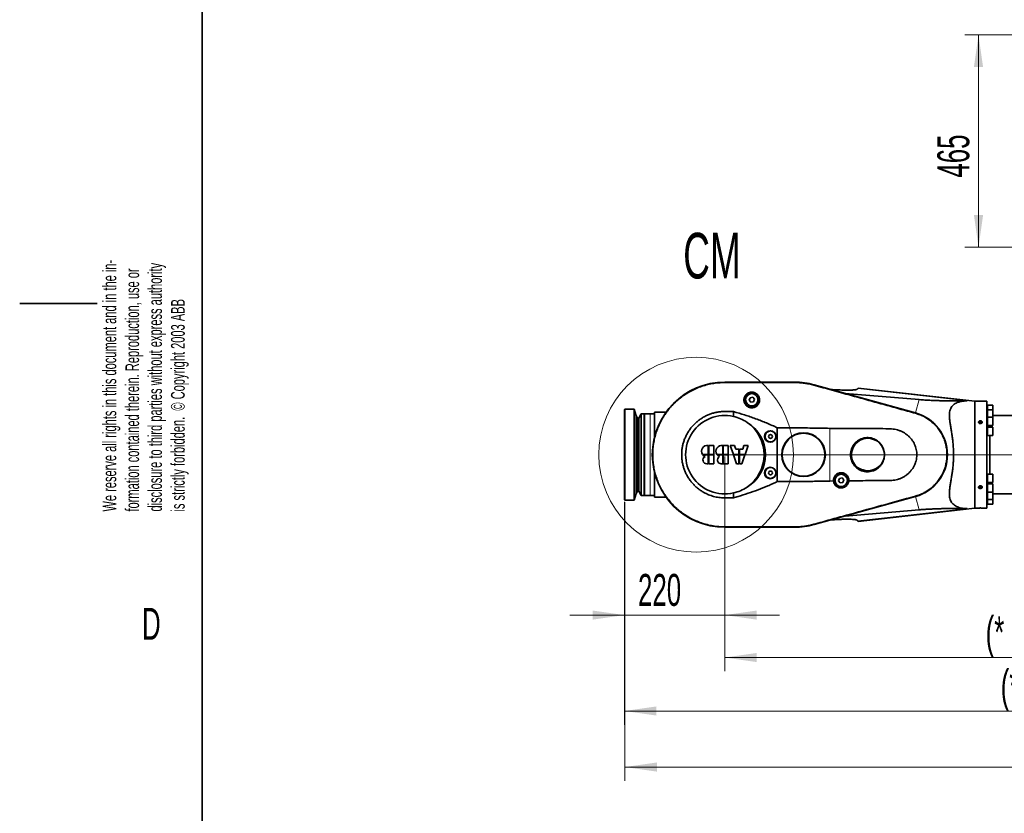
# Model space of a CAD drawing. Header units: millimetres. Extents: x 0 to 11920, y 0 to 8400.
# Tile 15 of 121: x 0 to 2158, y 3083 to 4822. Entities that reach past the tile are written whole.
import ezdxf

# ---------------------------------------------------------------- set-up
doc = ezdxf.new("R2010")
doc.units = ezdxf.units.MM
doc.header["$LTSCALE"] = 20
doc.header["$PDSIZE"] = -1
doc.styles.add('SLDTEXTSTYLE0', font='TXT', dxfattribs={"width": 0.605})
doc.dimstyles.new('SLDDIMSTYLE2', dxfattribs={"dimtxt": 70, "dimasz": 70, "dimexe": 0, "dimexo": 0.0625, "dimgap": 17.5, "dimtad": 1, "dimdec": 1, "dimrnd": 1e-09, "dimzin": 12, "dimdsep": 46, "dimtxsty": 'SLDTEXTSTYLE0', "dimsah": 1, "dimcen": 0.09, "dimadec": 0, "dimazin": 3, "dimtfac": 1, "dimtmove": 0, "dimatfit": 0, "dimfxl": 1, "dimfrac": 2, "dimtolj": 1, "dimtzin": 12, "dimarcsym": 0})
doc.dimstyles.new('SLDDIMSTYLE7', dxfattribs={"dimtxt": 70, "dimasz": 70, "dimexe": 0, "dimexo": 0.0625, "dimgap": 17.5, "dimtad": 1, "dimdec": 1, "dimrnd": 1e-09, "dimzin": 12, "dimdsep": 46, "dimtxsty": 'SLDTEXTSTYLE0', "dimsah": 1, "dimcen": 0.09, "dimadec": 0, "dimazin": 3, "dimtfac": 1, "dimtofl": 0, "dimtmove": 0, "dimatfit": 3, "dimfxl": 1, "dimfrac": 2, "dimtolj": 1, "dimtzin": 12, "dimarcsym": 0})

# ---------------------------------------------------------------- blocks, each defined once
blk = doc.blocks.new('SW_NOTE_0')
at = {"color": 0, "linetype": 'Continuous', "lineweight": 0, "char_height": 30, "attachment_point": 1, "rotation": 90, "style": 'SLDTEXTSTYLE0'}
for s, insert in [('We reserve all rights in this document and in the in-', (-38.7, 0)), ('disclosure to third parties without express authority', (61.3, 0)), ('formation contained therein. Reproduction, use or', (11.3, 0)), ('is strictly forbidden.  © Copyright 2003 ABB', (111.3, 0))]:
    blk.add_mtext(s, dxfattribs=dict(at, insert=insert))
blk = doc.blocks.new('_D_25')
at = {"color": 7, "linetype": 'Continuous', "lineweight": 0}
for p, q in [((1545.5, 3864.6), (1545.5, 3487.1)), ((1325.5, 3765.6), (1325.5, 3487.1)), ((1325.5, 3517.1), (1205.5, 3517.1)), ((1545.5, 3517.1), (1325.5, 3517.1)), ((1545.5, 3517.1), (1665.5, 3517.1))]:
    blk.add_line(p, q, dxfattribs=at)
at = {"color": 7, "linetype": 'Continuous', "lineweight": 18}
for points in [[(1325.5, 3517.1), (1255.5, 3527.1), (1255.5, 3507.1)], [(1545.5, 3517.1), (1615.5, 3507.1), (1615.5, 3527.1)]]:
    blk.add_solid(points, dxfattribs=at)
at = {"color": 7, "linetype": 'Continuous', "lineweight": 18, "insert": (1355.3, 3607.3), "char_height": 70, "attachment_point": 1, "style": 'SLDTEXTSTYLE0'}
blk.add_mtext('220', dxfattribs=at)
blk = doc.blocks.new('_D_26')
at = {"color": 7, "linetype": 'Continuous', "lineweight": 0}
for p, q in [((1325.5, 3765.6), (1325.5, 3276.9)), ((3044, 3721), (3044, 3276.9)), ((3044, 3306.9), (1325.5, 3306.9))]:
    blk.add_line(p, q, dxfattribs=at)
at = {"color": 7, "linetype": 'Continuous', "lineweight": 18}
for points in [[(1325.5, 3306.9), (1395.5, 3296.9), (1395.5, 3316.9)], [(3044, 3306.9), (2974, 3316.9), (2974, 3296.9)]]:
    blk.add_solid(points, dxfattribs=at)
at = {"color": 7, "linetype": 'Continuous', "lineweight": 18, "insert": (2150.1, 3397.1), "char_height": 70, "attachment_point": 1, "style": 'SLDTEXTSTYLE0'}
blk.add_mtext('(*', dxfattribs=at)
blk = doc.blocks.new('_D_27')
at = {"color": 7, "linetype": 'Continuous', "lineweight": 0}
for p, q in [((3114, 3983.2), (3114, 3154.1)), ((1326.5, 3764.6), (1326.5, 3154.1)), ((3114, 3184.1), (1326.5, 3184.1))]:
    blk.add_line(p, q, dxfattribs=at)
at = {"color": 7, "linetype": 'Continuous', "lineweight": 18}
for points in [[(1326.5, 3184.1), (1396.5, 3174.1), (1396.5, 3194.1)], [(3114, 3184.1), (3044, 3194.1), (3044, 3174.1)]]:
    blk.add_solid(points, dxfattribs=at)
at = {"color": 7, "linetype": 'Continuous', "lineweight": 18, "insert": (2185.6, 3274.3), "char_height": 70, "attachment_point": 1, "style": 'SLDTEXTSTYLE0'}
blk.add_mtext('(*', dxfattribs=at)
blk = doc.blocks.new('_D_28')
at = {"color": 7, "linetype": 'Continuous', "lineweight": 0}
for p, q in [((2758, 4064.6), (2758, 3394.1)), ((1545.5, 3864.6), (1545.5, 3394.1)), ((2758, 3424.1), (1545.5, 3424.1))]:
    blk.add_line(p, q, dxfattribs=at)
at = {"color": 7, "linetype": 'Continuous', "lineweight": 18}
for points in [[(1545.5, 3424.1), (1615.5, 3414.1), (1615.5, 3434.1)], [(2758, 3424.1), (2688, 3434.1), (2688, 3414.1)]]:
    blk.add_solid(points, dxfattribs=at)
at = {"color": 7, "linetype": 'Continuous', "lineweight": 18, "insert": (2117.1, 3514.4), "char_height": 70, "attachment_point": 1, "style": 'SLDTEXTSTYLE0'}
blk.add_mtext('(*', dxfattribs=at)
blk = doc.blocks.new('_D_30')
at = {"color": 7, "linetype": 'Continuous', "lineweight": 0}
for p, q in [((3912.5, 4068.6), (3912.5, 4188.6)), ((2762, 4068.6), (3942.5, 4068.6)), ((3912.5, 4068.6), (3912.5, 3868.6)), ((1549.5, 3868.6), (3942.5, 3868.6)), ((3912.5, 3868.6), (3912.5, 3748.6))]:
    blk.add_line(p, q, dxfattribs=at)
at = {"color": 7, "linetype": 'Continuous', "lineweight": 18}
for points in [[(3912.5, 4068.6), (3922.5, 4138.6), (3902.5, 4138.6)], [(3912.5, 3868.6), (3902.5, 3798.6), (3922.5, 3798.6)]]:
    blk.add_solid(points, dxfattribs=at)
at = {"color": 7, "linetype": 'Continuous', "lineweight": 18, "insert": (3822.3, 3888.4), "char_height": 70, "attachment_point": 1, "rotation": 90, "style": 'SLDTEXTSTYLE0'}
blk.add_mtext('200', dxfattribs=at)
blk = doc.blocks.new('_D_43')
at = {"color": 7, "linetype": 'Continuous', "lineweight": 0}
for p, q in [((2721, 4788.6), (2071.5, 4788.6)), ((2101.5, 4323.6), (2101.5, 4788.6)), ((2721, 4323.6), (2071.5, 4323.6))]:
    blk.add_line(p, q, dxfattribs=at)
at = {"color": 7, "linetype": 'Continuous', "lineweight": 18}
for points in [[(2101.5, 4788.6), (2091.5, 4718.6), (2111.5, 4718.6)], [(2101.5, 4323.6), (2111.5, 4393.6), (2091.5, 4393.6)]]:
    blk.add_solid(points, dxfattribs=at)
at = {"color": 7, "linetype": 'Continuous', "lineweight": 18, "insert": (2011.2, 4475.9), "char_height": 70, "attachment_point": 1, "rotation": 90, "style": 'SLDTEXTSTYLE0'}
blk.add_mtext('465', dxfattribs=at)

msp = doc.modelspace()

# ---------------------------------------------------------------- linework, layer by layer
at = {"color": 7, "linetype": 'Continuous', "lineweight": 35}
for p, q in [((400, 200), (400, 8200)), ((170, 4200), (0, 4200)), ((1698.547743, 4027.635074), (1545.547743, 4027.635074)), ((1698.547743, 4027.530311), (1545.547743, 4027.530311)), ((1963.584811, 3960.085274), (1740.972838, 4021.761844)), ((1963.612782, 3960.186233), (1741.000809, 4021.862803)), ((1837.207052, 4013.930237), (1837.797921, 4014.774085)), ((2093.547743, 3985.635074), (1837.797921, 4014.774085)), ((1600.836348, 3993.557616), (1598.862011, 3988.132183)), ((1606.522079, 3994.560507), (1600.836348, 3993.557616)), ((1610.233474, 3990.137965), (1606.522079, 3994.560507)), ((1809.090785, 4002.997887), (1971.705126, 3989.394288)), ((1836.410339, 4012.792413), (1837.207052, 4013.930237)), ((1598.862011, 3988.132183), (1602.573406, 3983.70964)), ((1602.573406, 3983.70964), (1608.259138, 3984.712531)), ((1608.259138, 3984.712531), (1610.233474, 3990.137965)), ((2119.547743, 3985.635074), (2093.547743, 3985.635074)), ((2093.547743, 3751.635074), (2093.547743, 3985.635074)), ((2119.547743, 3985.635074), (2119.547743, 3868.635074)), ((2121.047743, 3977.625434), (2119.547743, 3977.625434)), ((2121.047743, 3977.625434), (2121.047743, 3967.33569)), ((2133.047743, 3977.260434), (2121.047743, 3977.260434)), ((2133.047743, 3966.97069), (2133.047743, 3977.260434)), ((1326.547743, 3968.635074), (1325.547743, 3967.635074)), ((1325.547743, 3868.635074), (1325.547743, 3967.635074)), ((1347.047743, 3968.635074), (1326.547743, 3968.635074)), ((1326.547743, 3968.635074), (1326.547743, 3868.635074)), ((1351.005441, 3953.864741), (1347.047743, 3968.635074)), ((1347.047743, 3868.635074), (1347.047743, 3968.635074)), ((1354.147743, 3948.635074), (1351.005441, 3953.864741)), ((1351.005441, 3868.635074), (1351.005441, 3953.864741)), ((1362.447743, 3958.135074), (1356.859508, 3948.635074)), ((1369.047743, 3958.135074), (1362.447743, 3958.135074)), ((1362.447743, 3868.635074), (1362.447743, 3958.135074)), ((1369.047743, 3868.635074), (1369.047743, 3958.135074)), ((1381.547743, 3958.135074), (1369.547743, 3958.135074)), ((1369.547743, 3779.135074), (1369.547743, 3958.135074)), ((1391.547743, 3958.135074), (1381.547743, 3958.135074)), ((1416.582631, 3961.635074), (1391.547743, 3961.635074)), ((1391.547743, 3915.186121), (1391.547743, 3961.635074)), ((1564.408208, 3963.269804), (1564.408208, 3952.541467)), ((2121.047743, 3967.33569), (2119.547743, 3967.33569)), ((2121.047743, 3950.967072), (2119.547743, 3950.967072)), ((2121.047743, 3967.33569), (2121.047743, 3950.967072)), ((2133.047743, 3966.97069), (2121.047743, 3966.97069)), ((2121.047743, 3950.967072), (2121.047743, 3931.967072)), ((2133.047743, 3950.602072), (2121.047743, 3950.602072)), ((2133.047743, 3950.602072), (2133.047743, 3966.97069)), ((2231.547743, 3954.635074), (2133.047743, 3954.635074)), ((2133.047743, 3932.332072), (2133.047743, 3950.602072)), ((1356.859508, 3948.635074), (1354.147743, 3948.635074)), ((1354.147743, 3868.635074), (1354.147743, 3948.635074)), ((1356.859508, 3868.635074), (1356.859508, 3948.635074)), ((1369.547743, 3948.635074), (1369.047743, 3948.635074)), ((2119.547743, 3931.967072), (2121.047743, 3931.967072)), ((2121.047743, 3929.957333), (2119.547743, 3929.957333)), ((2121.047743, 3932.332072), (2133.047743, 3932.332072)), ((2121.047743, 3929.957333), (2121.047743, 3913.330787)), ((2133.047743, 3929.270074), (2121.047743, 3929.270074)), ((2126.538541, 3932.332072), (2126.538541, 3929.270074)), ((2133.047743, 3911.000074), (2133.047743, 3929.270074)), ((1391.547743, 3915.186121), (1393.514852, 3915.186121)), ((1391.547743, 3908.195155), (1391.547743, 3915.186121)), ((1660.547743, 3809.822621), (1660.547743, 3927.447527)), ((2119.547743, 3910.957333), (2121.047743, 3910.957333)), ((2121.047743, 3911.464789), (2121.047743, 3910.957333)), ((2121.047743, 3911.000074), (2133.047743, 3911.000074)), ((2126.538541, 3911.000074), (2126.538541, 3868.635074)), ((1509.193243, 3869.135574), (1509.193243, 3888.746074)), ((1521.341743, 3888.746074), (1510.194243, 3888.746074)), ((1510.194243, 3888.746074), (1510.194243, 3869.135574)), ((1521.341743, 3869.135574), (1521.341743, 3888.746074)), ((1540.952243, 3869.135574), (1540.952243, 3888.746074)), ((1553.100743, 3888.746074), (1541.953243, 3888.746074)), ((1541.953243, 3888.746074), (1541.953243, 3869.135574)), ((1553.100743, 3869.135574), (1553.100743, 3888.746074)), ((1557.286743, 3888.746074), (1564.141544, 3869.135574)), ((1566.386743, 3888.746074), (1557.286743, 3888.746074)), ((1569.249537, 3880.556074), (1566.386743, 3888.746074)), ((1587.498743, 3888.746074), (1584.635949, 3880.556074)), ((1596.598743, 3888.746074), (1587.498743, 3888.746074)), ((1589.743941, 3869.135574), (1596.598743, 3888.746074)), ((1325.547743, 3769.635074), (1325.547743, 3868.635074)), ((1326.547743, 3868.635074), (1326.547743, 3768.635074)), ((1347.047743, 3768.635074), (1347.047743, 3868.635074)), ((1351.005441, 3783.405406), (1351.005441, 3868.635074)), ((1354.147743, 3788.635074), (1354.147743, 3868.635074)), ((1356.859508, 3788.635074), (1356.859508, 3868.635074)), ((1362.447743, 3779.135074), (1362.447743, 3868.635074)), ((1369.047743, 3779.135074), (1369.047743, 3868.635074)), ((1496.363567, 3869.135574), (1509.193243, 3869.135574)), ((1509.193243, 3868.134574), (1497.104058, 3868.134574)), ((1509.193243, 3848.524074), (1509.193243, 3868.134574)), ((1510.194243, 3869.135574), (1521.341743, 3869.135574)), ((1510.194243, 3868.134574), (1510.194243, 3848.524074)), ((1521.341743, 3868.134574), (1510.194243, 3868.134574)), ((1521.341743, 3848.524074), (1521.341743, 3868.134574)), ((1528.122567, 3869.135574), (1540.952243, 3869.135574)), ((1540.952243, 3868.134574), (1528.863058, 3868.134574)), ((1540.952243, 3848.524074), (1540.952243, 3868.134574)), ((1541.953243, 3869.135574), (1553.100743, 3869.135574)), ((1541.953243, 3868.134574), (1541.953243, 3848.524074)), ((1553.100743, 3868.134574), (1541.953243, 3868.134574)), ((1553.100743, 3848.524074), (1553.100743, 3868.134574)), ((1564.141544, 3869.135574), (1576.442243, 3869.135574)), ((1564.491441, 3868.134574), (1571.346243, 3848.524074)), ((1576.442243, 3868.134574), (1564.491441, 3868.134574)), ((1576.442243, 3880.556074), (1569.249537, 3880.556074)), ((1576.442243, 3869.135574), (1576.442243, 3880.556074)), ((1576.442243, 3848.524074), (1576.442243, 3868.134574)), ((1577.443243, 3880.556074), (1577.443243, 3869.135574)), ((1584.635949, 3880.556074), (1577.443243, 3880.556074)), ((1577.443243, 3869.135574), (1589.743941, 3869.135574)), ((1577.443243, 3868.134574), (1577.443243, 3848.524074)), ((1589.394044, 3868.134574), (1577.443243, 3868.134574)), ((1582.539243, 3848.524074), (1589.394044, 3868.134574)), ((2119.547743, 3868.635074), (2119.547743, 3751.635074)), ((2126.538541, 3868.635074), (2126.538541, 3826.270074)), ((1506.053743, 3848.524074), (1509.193243, 3848.524074)), ((1510.194243, 3848.524074), (1521.341743, 3848.524074)), ((1537.812743, 3848.524074), (1540.952243, 3848.524074)), ((1541.953243, 3848.524074), (1553.100743, 3848.524074)), ((1571.346243, 3848.524074), (1576.442243, 3848.524074)), ((1577.443243, 3848.524074), (1582.539243, 3848.524074)), ((1391.547743, 3822.084026), (1391.547743, 3829.074993)), ((1393.514852, 3822.084026), (1391.547743, 3822.084026)), ((1391.547743, 3775.635074), (1391.547743, 3822.084026)), ((2121.047743, 3826.635074), (2119.547743, 3826.635074)), ((2121.047743, 3826.635074), (2121.047743, 3807.635074)), ((2133.047743, 3826.270074), (2121.047743, 3826.270074)), ((2133.047743, 3808.000074), (2133.047743, 3826.270074)), ((1775.547743, 3810.889982), (1783.747689, 3811.014984)), ((1796.836348, 3816.757616), (1794.862011, 3811.332183)), ((1794.862011, 3811.332183), (1798.573406, 3806.90964)), ((1802.522079, 3817.760507), (1796.836348, 3816.757616)), ((1798.573406, 3806.90964), (1804.259138, 3807.912531)), ((1806.233474, 3813.337965), (1802.522079, 3817.760507)), ((1804.259138, 3807.912531), (1806.233474, 3813.337965)), ((2119.547743, 3807.635074), (2121.047743, 3807.635074)), ((2121.047743, 3805.303075), (2119.547743, 3805.303075)), ((2121.047743, 3808.000074), (2133.047743, 3808.000074)), ((2121.047743, 3805.303075), (2121.047743, 3786.303075)), ((2133.047743, 3804.938075), (2121.047743, 3804.938075)), ((2126.538541, 3808.000074), (2126.538541, 3804.938075)), ((2133.047743, 3786.668075), (2133.047743, 3804.938075)), ((1347.047743, 3768.635074), (1351.005441, 3783.405406)), ((1351.005441, 3783.405406), (1354.147743, 3788.635074)), ((1354.147743, 3788.635074), (1356.859508, 3788.635074)), ((1356.859508, 3788.635074), (1362.447743, 3779.135074)), ((1362.447743, 3779.135074), (1364.067183, 3779.135074)), ((1367.028982, 3779.135074), (1369.047743, 3779.135074)), ((1369.047743, 3788.635074), (1369.547743, 3788.635074)), ((1369.547743, 3779.135074), (1381.547743, 3779.135074)), ((1381.547743, 3779.135074), (1391.547743, 3779.135074)), ((1564.408208, 3784.72868), (1564.408208, 3774.00309)), ((1740.972838, 3715.508303), (1963.584811, 3777.184874)), ((1741.000809, 3715.407344), (1963.612782, 3777.083914)), ((2119.547743, 3786.303075), (2121.047743, 3786.303075)), ((2121.047743, 3786.668075), (2133.047743, 3786.668075)), ((2121.047743, 3786.303075), (2121.047743, 3769.934457)), ((2133.047743, 3770.299457), (2133.047743, 3786.668075)), ((2133.047743, 3782.635074), (2231.547743, 3782.635074)), ((1325.547743, 3769.635074), (1326.547743, 3768.635074)), ((1326.547743, 3768.635074), (1347.047743, 3768.635074)), ((1391.547743, 3775.635074), (1416.582631, 3775.635074)), ((2119.547743, 3769.934457), (2121.047743, 3769.934457)), ((2119.547743, 3759.644714), (2121.047743, 3759.644714)), ((2121.047743, 3770.299457), (2133.047743, 3770.299457)), ((2121.047743, 3769.934457), (2121.047743, 3759.644714)), ((2121.047743, 3760.009714), (2133.047743, 3760.009714)), ((2133.047743, 3760.009714), (2133.047743, 3770.299457)), ((1971.705126, 3747.875859), (1809.090785, 3734.27226)), ((1837.797921, 3722.496062), (2093.547743, 3751.635074)), ((2093.547743, 3751.635074), (2098.607123, 3751.635074)), ((2112.452038, 3751.635074), (2119.547743, 3751.635074)), ((1837.207052, 3723.339911), (1836.410339, 3724.477735)), ((1837.797921, 3722.496062), (1837.207052, 3723.339911)), ((1545.547743, 3709.739836), (1698.547743, 3709.739836)), ((1545.547743, 3709.635074), (1698.547743, 3709.635074))]:
    msp.add_line(p, q, dxfattribs=at)
at = {"color": 8, "linetype": 'Continuous', "lineweight": 18}
for p, q in [((1545.547743, 4026.810081), (1545.547743, 4027.530311)), ((1698.547743, 4026.810081), (1698.547743, 4027.530311)), ((1740.781689, 4021.071925), (1740.972838, 4021.761844)), ((1837.207052, 4013.930237), (2076.914484, 3986.78923)), ((1971.705126, 3989.394288), (1963.612782, 3960.186233)), ((1381.547743, 3958.135074), (1381.547743, 3779.135074)), ((1963.400748, 3959.420929), (1963.584811, 3960.085274)), ((1775.547743, 3926.380166), (1775.547743, 3810.889982)), ((1963.40077, 3777.849141), (1963.584811, 3777.184874)), ((1971.705126, 3747.875859), (1963.612782, 3777.083914)), ((1837.207052, 3723.339911), (2076.914484, 3750.480917)), ((1740.781638, 3716.198406), (1740.972838, 3715.508303)), ((1545.547743, 3710.460067), (1545.547743, 3709.739836)), ((1698.547743, 3710.460067), (1698.547743, 3709.739836))]:
    msp.add_line(p, q, dxfattribs=at)
at = {"color": 7, "linetype": 'Continuous', "lineweight": 35, "flags": 128}
for points in [[(2105.547743, 3942.177086), (2104.443765, 3942.030934), (2103.45942, 3941.608314), (2102.701377, 3940.955024), (2102.251782, 3940.141858), (2102.159356, 3939.256935), (2102.434113, 3938.396151), (2103.046282, 3937.652785), (2103.929522, 3937.107391), (2104.988121, 3936.819073), (2106.107364, 3936.819073), (2107.165964, 3937.107391), (2108.049204, 3937.652785), (2108.661372, 3938.396151), (2108.93613, 3939.256935), (2108.843704, 3940.141858), (2108.394109, 3940.955024), (2107.636066, 3941.608314), (2106.651721, 3942.030934), (2105.547743, 3942.177086)], [(2105.547743, 3800.487864), (2104.443765, 3800.341711), (2103.45942, 3799.919091), (2102.701377, 3799.265801), (2102.251782, 3798.452635), (2102.159356, 3797.567713), (2102.434113, 3796.706929), (2103.046282, 3795.963562), (2103.929522, 3795.418169), (2104.988121, 3795.12985), (2106.107364, 3795.12985), (2107.165964, 3795.418169), (2108.049204, 3795.963562), (2108.661372, 3796.706929), (2108.93613, 3797.567713), (2108.843704, 3798.452635), (2108.394109, 3799.265801), (2107.636066, 3799.919091), (2106.651721, 3800.341711), (2105.547743, 3800.487864)]]:
    msp.add_lwpolyline(points, dxfattribs=at)
at = {"color": 7, "linetype": 'Continuous', "lineweight": 18}
msp.add_circle((1482.551368, 3868.635074), 213.423824, dxfattribs=at)
at = {"color": 7, "linetype": 'Continuous', "lineweight": 35}
for centre, radius in [((1604.547743, 3989.135074), 16.25), ((1604.547743, 3989.135074), 13.5), ((1645.547743, 3908.635074), 12), ((1645.547743, 3908.635074), 4.15), ((1718.047743, 3868.635074), 47.848076), ((1718.047743, 3868.635074), 46.982051), ((1645.547743, 3828.635074), 12), ((1645.547743, 3828.635074), 4.15), ((1800.547743, 3812.335074), 16.25), ((1800.547743, 3812.335074), 13.5)]:
    msp.add_circle(centre, radius, dxfattribs=at)
for centre, radius, start, end in [((1545.547743, 3868.635074), 159, 90, 270), ((1545.547743, 3868.635074), 158.895238, 90, 270), ((1698.547743, 3868.635074), 159, 74.514148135, 90), ((1698.547743, 3868.635074), 158.895238, 74.514148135, 90), ((1545.547743, 3868.635074), 86, 77.331623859, 282.668376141), ((1545.547743, 3868.635074), 86, 55.560390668, 77.331623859), ((1938.247743, 3868.635074), 94.895238, 285.485851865, 74.514148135), ((1938.247743, 3868.635074), 95, 285.485851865, 74.514148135), ((1545.547743, 3868.635074), 86, 304.439609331, 55.560390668), ((1506.963743, 3876.202672), 12.74, 79.921341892, 213.691244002), ((1538.722743, 3876.202672), 12.74, 79.921341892, 213.691244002), ((1859.147743, 3868.635074), 36.000555, 326.515707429, 230.8998747), ((1506.963743, 3876.202672), 12.74, 219.293176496, 247.340241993), ((1506.053743, 3856.987074), 8.463, 118.192239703, 270), ((1538.722743, 3876.202672), 12.74, 219.293176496, 247.340241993), ((1537.812743, 3856.987074), 8.463, 118.192239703, 270), ((1859.147743, 3868.635074), 35.634327, 239.122191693, 318.293390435), ((1858.542984, 3872.583602), 38.796432, 295.888435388, 322.14067471), ((1858.542984, 3872.583602), 38.796432, 235.274907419, 261.527146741), ((1859.147743, 3868.635074), 35, 259.595195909, 297.820386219), ((1545.547743, 3868.635074), 86, 282.668376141, 304.439609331), ((1698.547743, 3868.635074), 158.895238, 270, 285.485851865), ((1698.547743, 3868.635074), 159, 270, 285.485851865)]:
    msp.add_arc(centre, radius, start, end, dxfattribs=at)
msp.add_ellipse((1552.004633, 3868.635074), major_axis=(82.707087, 0), ratio=0.9969479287, start_param=5.2475555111, end_param=7.3188151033, dxfattribs=at)
for centre in [(1645.092668, 3908.635074), (1645.092668, 3828.635074)]:
    msp.add_ellipse(centre, major_axis=(12.55997, 0), ratio=0.9993434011, dxfattribs=at)
for points, knots in [([(1545.547743, 3710.460067), (1541.229383, 3710.559517), (1532.560564, 3710.759157), (1519.538703, 3712.440454), (1506.542068, 3715.147312), (1493.838123, 3718.956501), (1481.52911, 3723.796064), (1469.721707, 3729.611604), (1458.306192, 3736.468767), (1447.543118, 3744.243075), (1437.478381, 3752.885101), (1428.160968, 3762.337977), (1419.570455, 3772.66485), (1411.911724, 3783.663484), (1405.231156, 3795.224989), (1399.575717, 3807.231945), (1394.892341, 3819.820102), (1391.319101, 3832.68743), (1388.850961, 3845.761798), (1387.480705, 3858.963885), (1387.224237, 3872.394325), (1388.114523, 3885.767269), (1390.120324, 3898.968738), (1393.205232, 3911.877607), (1397.412009, 3924.633165), (1402.660215, 3936.912653), (1408.922285, 3948.705622), (1416.105845, 3959.865687), (1424.297568, 3970.509528), (1433.314505, 3980.359673), (1443.092279, 3989.382674), (1453.560155, 3997.54229), (1464.812157, 4004.878334), (1476.62327, 4011.211701), (1488.880424, 4016.508612), (1501.461425, 4020.73482), (1514.506917, 4023.933446), (1526.301328, 4025.759059), (1536.695455, 4026.668501), (1542.597072, 4026.762889), (1545.547743, 4026.810081)], [0, 0, 0, 0, 0.0260720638, 0.0523379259, 0.0791568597, 0.1061686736, 0.1323254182, 0.1589419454, 0.1855584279, 0.2126508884, 0.2390233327, 0.2655788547, 0.2927118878, 0.3200445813, 0.3464148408, 0.3732567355, 0.4000986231, 0.4274288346, 0.4538012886, 0.4803568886, 0.5074900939, 0.5348228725, 0.56119341, 0.5880356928, 0.6148779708, 0.642208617, 0.6685787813, 0.6954206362, 0.7222624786, 0.7495927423, 0.7759639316, 0.8025182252, 0.8296501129, 0.8569815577, 0.8833517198, 0.9101936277, 0.9370354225, 0.9643659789, 0.9821838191, 1, 1, 1, 1]), ([(1545.547743, 4026.810081), (1551.922805, 4026.810286), (1564.672805, 4026.810696), (1590.172803, 4026.809716), (1622.047744, 4026.810285), (1653.922745, 4026.809847), (1679.422744, 4026.81046), (1692.172743, 4026.810207), (1698.547743, 4026.810081)], [0, 0, 0, 0, 0.1250012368, 0.250000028, 0.5000000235, 0.7500000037, 0.875000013, 1, 1, 1, 1]), ([(1698.547743, 4026.810081), (1702.069921, 4026.743277), (1709.130387, 4026.609365), (1719.726813, 4025.489383), (1730.322135, 4023.750711), (1737.289774, 4021.966236), (1740.781689, 4021.071925)], [0, 0, 0, 0, 0.2471446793, 0.4954197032, 0.7471235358, 1, 1, 1, 1]), ([(1740.781689, 4021.071925), (1747.470096, 4019.218239), (1760.847296, 4015.51076), (1787.60396, 4008.108452), (1819.53355, 3999.265404), (1856.637739, 3988.994712), (1892.225096, 3979.148097), (1921.885225, 3970.94038), (1945.605483, 3964.354523), (1957.46907, 3961.065439), (1963.400748, 3959.420929)], [0, 0, 0, 0, 0.09013465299, 0.18027451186, 0.36055192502, 0.52040922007, 0.68026735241, 0.84011674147, 0.92005992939, 1, 1, 1, 1]), ([(1607.156142, 3971.612766), (1607.621515, 3971.695731), (1608.936726, 3971.930202), (1611.020107, 3972.613059), (1613.335866, 3973.745266), (1615.442835, 3975.214466), (1617.354029, 3977.013374), (1618.973203, 3979.099904), (1620.311551, 3981.512689), (1621.252932, 3984.15448), (1621.776212, 3987.079049), (1621.776271, 3990.127927), (1621.194734, 3993.306081), (1619.979484, 3996.409694), (1618.228735, 3999.140032), (1616.114184, 4001.381242), (1613.916355, 4003.052418), (1611.55776, 4004.308342), (1609.13694, 4005.180296), (1606.55101, 4005.679438), (1603.982848, 4005.786014), (1601.533165, 4005.518306), (1599.255325, 4004.956357), (1597.114704, 4004.102311), (1595.057665, 4002.952503), (1593.151605, 4001.504741), (1591.337424, 3999.67192), (1589.772568, 3997.508603), (1588.486304, 3994.949959), (1587.63128, 3992.144778), (1587.2394, 3988.971577), (1587.491377, 3985.578544), (1588.344931, 3982.465753), (1589.303206, 3980.65259), (1589.680044, 3979.939571)], [0, 0, 0, 0, 0.0147516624, 0.041690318, 0.068636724, 0.0966886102, 0.1247519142, 0.1553070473, 0.1858758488, 0.2201081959, 0.2543537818, 0.2928174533, 0.3312860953, 0.3728145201, 0.4143186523, 0.4473225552, 0.4802967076, 0.5076310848, 0.534943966, 0.5624262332, 0.5898981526, 0.6144221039, 0.6389555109, 0.6637130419, 0.6884850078, 0.7165904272, 0.7447119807, 0.7781441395, 0.8115899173, 0.8485487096, 0.8855084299, 0.9287607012, 0.9719854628, 1, 1, 1, 1]), ([(1836.410339, 4012.792413), (1836.127185, 4012.531283), (1835.559881, 4012.008107), (1833.564065, 4011.37499), (1830.804004, 4010.858326), (1827.225553, 4010.475662), (1822.959789, 4010.217015), (1817.888811, 4010.072556), (1812.006442, 4010.054218), (1805.332279, 4010.170903), (1798.498912, 4010.40626), (1791.641538, 4010.73943), (1784.884457, 4011.14076), (1780.178861, 4011.486658), (1777.828232, 4011.659448)], [0, 0, 0, 0, 0.0820887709, 0.164466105, 0.2465917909, 0.3283556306, 0.4103563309, 0.4921783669, 0.5834005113, 0.6748505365, 0.7660982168, 0.8440285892, 0.9220861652, 1, 1, 1, 1]), ([(1589.680044, 3979.939571), (1590.181567, 3979.166159), (1591.184343, 3977.61975), (1593.210664, 3975.561448), (1595.612792, 3973.810922), (1598.28351, 3972.49854), (1601.08827, 3971.695422), (1604.056025, 3971.307032), (1606.078212, 3971.50646), (1607.156142, 3971.612766)], [0, 0, 0, 0, 0.1432994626, 0.2865216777, 0.4335867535, 0.5805639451, 0.7140958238, 0.8475982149, 1, 1, 1, 1]), ([(1971.705126, 3989.394288), (1973.724482, 3989.230876), (1977.763569, 3988.904021), (1983.67643, 3988.492798), (1989.476624, 3988.133208), (1997.139482, 3987.719067), (2006.42358, 3987.315665), (2017.060958, 3986.985066), (2029.058589, 3986.735803), (2042.267282, 3986.59714), (2055.325402, 3986.595658), (2066.845726, 3986.666558), (2073.55774, 3986.748334), (2076.914484, 3986.78923)], [0, 0, 0, 0, 0.046447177, 0.0929030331, 0.1401428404, 0.1873892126, 0.2843940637, 0.3815840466, 0.4787266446, 0.6280418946, 0.7773961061, 0.8886736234, 1, 1, 1, 1]), ([(2076.914484, 3986.78923), (2074.319057, 3986.68593), (2069.125218, 3986.47921), (2061.772958, 3985.17215), (2055.529306, 3983.194521), (2050.427502, 3980.649279), (2046.390665, 3977.745795), (2042.981576, 3974.158583), (2040.393854, 3969.805731), (2038.638448, 3964.740844), (2037.678705, 3958.805854), (2037.606648, 3951.967717), (2038.246549, 3944.30537), (2039.409665, 3936.025001), (2040.86121, 3927.156346), (2042.429421, 3917.738921), (2043.945085, 3907.982372), (2045.254155, 3897.930182), (2046.198268, 3887.62017), (2046.758581, 3877.125992), (2046.909637, 3866.563283), (2046.628728, 3856.268766), (2045.923002, 3846.318026), (2044.915926, 3836.748918), (2043.669283, 3827.389185), (2042.237826, 3818.147709), (2040.687974, 3809.086518), (2039.228766, 3800.256843), (2038.109623, 3791.873511), (2037.583346, 3784.559908), (2037.751512, 3778.299343), (2038.543499, 3773.00281), (2040.038392, 3768.242408), (2042.321063, 3764.108116), (2045.278934, 3760.581071), (2048.970653, 3757.541029), (2053.381838, 3755.04095), (2058.435534, 3753.080811), (2063.872936, 3751.706942), (2070.015383, 3750.746842), (2074.46155, 3750.575465), (2076.914484, 3750.480917)], [0, 0, 0, 0, 0.0313237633, 0.0626835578, 0.0939637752, 0.1170864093, 0.1402509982, 0.1633377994, 0.1866582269, 0.2100733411, 0.2333971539, 0.2595330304, 0.2857736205, 0.3119610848, 0.3394759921, 0.3670913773, 0.3947090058, 0.4222269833, 0.4498970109, 0.4776800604, 0.5054585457, 0.5331223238, 0.5589009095, 0.5847653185, 0.6106374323, 0.636426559, 0.6635123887, 0.6907148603, 0.7178693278, 0.7448893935, 0.7664071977, 0.7879826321, 0.8094799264, 0.8309976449, 0.8525915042, 0.8741338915, 0.8981363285, 0.9222205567, 0.9463429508, 0.9703975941, 1, 1, 1, 1]), ([(1564.408208, 3774.00309), (1561.244541, 3773.996046), (1554.327484, 3773.980644), (1545.523086, 3773.910614), (1538.007714, 3774.282098), (1532.330213, 3774.86583), (1526.652771, 3775.837153), (1520.967015, 3777.179489), (1515.34366, 3778.87492), (1509.203808, 3781.155352), (1502.639081, 3784.155275), (1495.717484, 3788.043104), (1489.069595, 3792.554522), (1482.841231, 3797.600733), (1477.101546, 3803.113942), (1471.858056, 3809.075438), (1467.074713, 3815.530932), (1462.864713, 3822.351558), (1459.265879, 3829.478731), (1456.291229, 3836.834581), (1453.914838, 3844.504622), (1452.212308, 3852.304788), (1451.174657, 3860.191304), (1450.795152, 3868.11741), (1451.089038, 3876.14261), (1452.064749, 3884.098706), (1453.694382, 3891.891226), (1455.964001, 3899.505188), (1458.901133, 3906.990113), (1462.455316, 3914.180085), (1466.578885, 3920.988483), (1471.235838, 3927.415693), (1476.475364, 3933.504372), (1482.20675, 3939.105174), (1488.366651, 3944.18178), (1494.884435, 3948.703038), (1501.839263, 3952.711014), (1509.074366, 3956.091778), (1516.546891, 3958.839471), (1524.208238, 3960.952828), (1532.113585, 3962.441284), (1541.517623, 3963.353762), (1552.306147, 3963.293351), (1560.373077, 3963.277655), (1564.408208, 3963.269804)], [0, 0, 0, 0, 0.0283366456, 0.0619553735, 0.078831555, 0.0957035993, 0.1130415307, 0.1303808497, 0.1479960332, 0.165611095, 0.1890055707, 0.2125629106, 0.236631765, 0.2608756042, 0.284270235, 0.3078293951, 0.3319002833, 0.3561459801, 0.3795278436, 0.4033278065, 0.4271275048, 0.4513602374, 0.4747445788, 0.4982907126, 0.5223481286, 0.5465821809, 0.5699941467, 0.5935693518, 0.6176576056, 0.6419225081, 0.6653135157, 0.6888664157, 0.7129293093, 0.7371702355, 0.7605485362, 0.7843410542, 0.8081331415, 0.832356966, 0.8557766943, 0.8793590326, 0.9034569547, 0.927736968, 0.9638535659, 1, 1, 1, 1]), ([(1564.408208, 3963.269804), (1572.572035, 3960.808831), (1588.906981, 3955.884688), (1613.166663, 3947.577539), (1633.146709, 3939.862417), (1648.928012, 3933.06691), (1656.674593, 3929.320609), (1660.547743, 3927.447527)], [0, 0, 0, 0, 0.24911012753, 0.49844277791, 0.74885713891, 0.87443315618, 1, 1, 1, 1]), ([(1963.400748, 3959.420929), (1966.761043, 3958.368281), (1973.492723, 3956.259512), (1983.052988, 3951.691244), (1992.081989, 3946.176321), (2000.412866, 3939.643252), (2007.970045, 3932.236425), (2014.66871, 3924.029165), (2020.386812, 3915.099309), (2025.08284, 3905.582822), (2028.694838, 3895.603684), (2031.135916, 3885.276425), (2032.416519, 3874.744552), (2032.521541, 3864.134331), (2031.406599, 3853.582548), (2029.128848, 3843.22116), (2025.716018, 3833.174786), (2021.171557, 3823.587126), (2015.592962, 3814.563744), (2009.047392, 3806.212956), (2001.585594, 3798.668848), (1993.33485, 3792.000055), (1985.245952, 3786.828569), (1977.606531, 3782.952985), (1970.631113, 3780.036827), (1965.809468, 3778.577941), (1963.40077, 3777.849141)], [0, 0, 0, 0, 0.0430970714, 0.0863363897, 0.1294393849, 0.1725273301, 0.2157518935, 0.2588398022, 0.3020469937, 0.345392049, 0.3885992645, 0.4317955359, 0.4751295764, 0.51832586, 0.5615194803, 0.6048508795, 0.6480445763, 0.6912377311, 0.7345686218, 0.7777618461, 0.820960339, 0.8642965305, 0.9074949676, 0.938314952, 0.9691846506, 1, 1, 1, 1]), ([(2108.581903, 3941.905689), (2108.293507, 3942.11833), (2107.67714, 3942.57279), (2106.432768, 3942.941617), (2105.053217, 3942.997409), (2103.714506, 3942.69156), (2102.5883, 3942.059183), (2101.809044, 3941.172872), (2101.462089, 3940.139354), (2101.572646, 3939.076681), (2102.117236, 3938.097975), (2103.037147, 3937.305402), (2104.241988, 3936.788685), (2105.606911, 3936.61671), (2106.976984, 3936.821306), (2108.186232, 3937.383102), (2109.085815, 3938.229057), (2109.57472, 3939.249192), (2109.602883, 3940.313535), (2109.239846, 3941.235125), (2108.777856, 3941.705977), (2108.581903, 3941.905689)], [0, 0, 0, 0, 0.04740327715, 0.1013115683, 0.15593045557, 0.21090788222, 0.26570586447, 0.31983685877, 0.37307216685, 0.42559384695, 0.47793386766, 0.53070114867, 0.58428376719, 0.63869693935, 0.69361711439, 0.74853006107, 0.80291097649, 0.85642785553, 0.90912828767, 0.96145673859, 1, 1, 1, 1]), ([(2105.547743, 3939.786852), (2105.164216, 3939.758237), (2104.397168, 3939.701009), (2103.399209, 3939.238898), (2102.743985, 3938.739698), (2102.569038, 3938.367631), (2102.526761, 3938.277718)], [0, 0, 0, 0, 0.3012939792, 0.6025846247, 0.9039617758, 1, 1, 1, 1]), ([(2108.542977, 3938.314261), (2108.433921, 3938.487315), (2108.154813, 3938.930212), (2107.347292, 3939.435977), (2106.409324, 3939.745407), (2105.78769, 3939.77531), (2105.547743, 3939.786852)], [0, 0, 0, 0, 0.1961057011, 0.5018932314, 0.8077335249, 1, 1, 1, 1]), ([(1660.547743, 3927.447527), (1672.961305, 3927.47413), (1698.335563, 3927.528509), (1736.670288, 3927.111607), (1762.588175, 3926.623987), (1775.547743, 3926.380166)], [0, 0, 0, 0, 0.3238078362, 0.6618876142, 1, 1, 1, 1]), ([(1817.352048, 3811.397379), (1819.502594, 3811.418338), (1837.736055, 3811.596046), (1860.332485, 3811.896716), (1885.12637, 3811.837735), (1898.209372, 3811.81689), (1909.132665, 3811.896435), (1917.869118, 3812.761933), (1924.308922, 3814.316077), (1930.532476, 3816.538655), (1936.472126, 3819.41592), (1942.067479, 3822.89539), (1947.321888, 3827.021622), (1952.121793, 3831.803757), (1956.392379, 3837.181529), (1959.951211, 3842.935372), (1962.746662, 3848.981298), (1964.786652, 3855.212158), (1966.045361, 3861.511977), (1966.504476, 3867.781979), (1966.242809, 3873.926176), (1965.292997, 3879.908591), (1963.688469, 3885.648155), (1961.523192, 3891.097773), (1958.756932, 3896.389637), (1955.380669, 3901.445167), (1951.423574, 3906.198939), (1946.905066, 3910.592841), (1941.844773, 3914.546212), (1936.291663, 3917.999536), (1930.35005, 3920.810449), (1924.114326, 3922.968446), (1917.661926, 3924.537002), (1904.642352, 3925.737064), (1885.132815, 3925.719654), (1859.175366, 3925.724334), (1832.249145, 3925.666385), (1804.37236, 3925.970497), (1785.155926, 3926.24361), (1775.547743, 3926.380166)], [0, 0, 0, 0, 0.01598429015, 0.13552322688, 0.16799827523, 0.20047357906, 0.23293539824, 0.24932243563, 0.26577469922, 0.2821797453, 0.29851381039, 0.31489272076, 0.33121989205, 0.34821549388, 0.36526957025, 0.38226206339, 0.39846019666, 0.41471393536, 0.43090496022, 0.44608531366, 0.46131945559, 0.47650147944, 0.4909985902, 0.50553927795, 0.52004108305, 0.5353573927, 0.55071820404, 0.56603651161, 0.58224394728, 0.59849822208, 0.61469904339, 0.63114750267, 0.64763467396, 0.66405294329, 0.72841729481, 0.79280907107, 0.85719756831, 0.92859903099, 1, 1, 1, 1]), ([(1821.012452, 3868.635074), (1821.122441, 3870.795767), (1821.342418, 3875.117135), (1823.046472, 3881.366833), (1825.708239, 3887.194065), (1829.285846, 3892.455907), (1833.704484, 3897.019015), (1838.803272, 3900.778451), (1844.462419, 3903.598063), (1850.489682, 3905.438201), (1856.733003, 3906.212383), (1863.004716, 3905.947729), (1869.133627, 3904.611735), (1874.959332, 3902.287033), (1880.304862, 3898.99813), (1885.048521, 3894.869321), (1889.024456, 3889.984007), (1892.156411, 3884.497502), (1894.311061, 3878.547316), (1895.465494, 3872.308864), (1895.538882, 3865.958189), (1894.568702, 3859.674156), (1892.537771, 3853.648059), (1889.544559, 3848.040732), (1885.636099, 3843.034383), (1880.963648, 3838.749793), (1875.63037, 3835.338502), (1869.822172, 3832.862521), (1863.683372, 3831.426611), (1857.407462, 3831.025021), (1851.162273, 3831.7077), (1845.12138, 3833.406763), (1839.460622, 3836.115157), (1834.315799, 3839.718205), (1829.855956, 3844.151091), (1826.172769, 3849.267508), (1823.405817, 3854.946009), (1821.85355, 3860.216739), (1821.125759, 3864.815075), (1821.050221, 3867.36174), (1821.012452, 3868.635074)], [0, 0, 0, 0, 0.02762544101, 0.05525062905, 0.08228900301, 0.10932678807, 0.13627656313, 0.16322567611, 0.19003886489, 0.21685164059, 0.24354529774, 0.27023897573, 0.29688674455, 0.32353491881, 0.35022797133, 0.37692158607, 0.40372215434, 0.43052319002, 0.45743932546, 0.48435568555, 0.511349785, 0.53834382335, 0.56535807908, 0.59237199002, 0.61934500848, 0.64631747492, 0.67319488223, 0.70007174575, 0.72682902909, 0.75358605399, 0.78025250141, 0.80691912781, 0.83357314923, 0.86022771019, 0.88695907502, 0.91369108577, 0.94055481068, 0.9674189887, 0.98370948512, 1, 1, 1, 1]), ([(1817.352048, 3811.397379), (1817.323865, 3812.89464), (1817.277765, 3815.343743), (1816.24888, 3818.592764), (1814.988207, 3821.145936), (1813.298083, 3823.444086), (1811.255975, 3825.433329), (1808.902462, 3827.043098), (1806.316559, 3828.243866), (1803.563149, 3828.98366), (1800.725794, 3829.260519), (1797.883076, 3829.047028), (1795.114368, 3828.369023), (1792.502819, 3827.226648), (1790.114685, 3825.670456), (1788.028228, 3823.72807), (1786.28998, 3821.468979), (1784.961881, 3818.945131), (1784.098749, 3816.307937), (1783.662092, 3813.636163), (1783.719156, 3811.88871), (1783.747689, 3811.014984)], [0, 0, 0, 0, 0.081018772, 0.132524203, 0.1840296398, 0.2355359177, 0.2870421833, 0.3385482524, 0.3900542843, 0.4415550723, 0.4930558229, 0.544548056, 0.5960402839, 0.6475273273, 0.6990144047, 0.7505043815, 0.8019944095, 0.8534938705, 0.9049933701, 0.9524966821, 1, 1, 1, 1]), ([(1660.547743, 3809.822621), (1657.105753, 3808.152647), (1650.221587, 3804.81261), (1636.181132, 3798.676754), (1618.320198, 3791.605213), (1596.527482, 3783.951692), (1578.508318, 3778.176001), (1567.759335, 3774.994853), (1564.408208, 3774.00309)], [0, 0, 0, 0, 0.1116580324, 0.2233221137, 0.4472816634, 0.6724771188, 0.8978907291, 1, 1, 1, 1]), ([(1775.547743, 3810.889982), (1764.440593, 3810.696551), (1742.226204, 3810.309687), (1703.894174, 3809.68421), (1676.666324, 3809.771152), (1660.547743, 3809.822621)], [0, 0, 0, 0, 0.2897767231, 0.5795558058, 1, 1, 1, 1]), ([(1783.747689, 3811.014984), (1783.959071, 3809.742067), (1784.337167, 3807.46523), (1785.733911, 3804.434411), (1787.454323, 3801.902117), (1789.641789, 3799.716603), (1792.164757, 3797.969428), (1794.954867, 3796.723433), (1797.80587, 3796.006835), (1800.665898, 3795.806829), (1803.360596, 3796.048446), (1805.901215, 3796.699553), (1808.234352, 3797.678035), (1810.364246, 3798.979476), (1812.309731, 3800.591213), (1814.004095, 3802.497331), (1815.464126, 3804.744786), (1816.563692, 3807.261906), (1817.155373, 3809.541104), (1817.303128, 3810.935659), (1817.352048, 3811.397379)], [0, 0, 0, 0, 0.0792684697, 0.1417856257, 0.2042932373, 0.2665062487, 0.3286887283, 0.3872554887, 0.4457857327, 0.498503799, 0.5512101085, 0.5997913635, 0.6483842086, 0.6971254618, 0.7458876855, 0.7988169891, 0.8517682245, 0.9111731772, 0.9705905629, 1, 1, 1, 1]), ([(2108.707013, 3799.371113), (2108.431955, 3799.603011), (2107.845109, 3800.097775), (2106.626396, 3800.533604), (2105.254004, 3800.646154), (2103.898101, 3800.377436), (2102.732109, 3799.761441), (2101.896098, 3798.877409), (2101.483889, 3797.841268), (2101.528923, 3796.777485), (2102.013794, 3795.799201), (2102.884366, 3795.002078), (2104.054987, 3794.466144), (2105.405809, 3794.253033), (2106.785413, 3794.39534), (2108.027793, 3794.884756), (2108.979635, 3795.666425), (2109.532142, 3796.647844), (2109.626314, 3797.708795), (2109.32068, 3798.656849), (2108.889396, 3799.158832), (2108.707013, 3799.371113)], [0, 0, 0, 0, 0.0474447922, 0.1012254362, 0.1557540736, 0.2107117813, 0.2655691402, 0.3198188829, 0.3731824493, 0.4257801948, 0.478107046, 0.5307809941, 0.5842358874, 0.6385425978, 0.6934188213, 0.7483670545, 0.8028521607, 0.8565010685, 0.9092997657, 0.9616442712, 1, 1, 1, 1]), ([(2102.520764, 3798.941937), (2102.713146, 3798.697447), (2103.107096, 3798.196794), (2104.066787, 3797.694074), (2105.180076, 3797.447599), (2106.345641, 3797.503653), (2107.405168, 3797.859614), (2108.19774, 3798.379156), (2108.464395, 3798.823804), (2108.567775, 3798.99619)], [0, 0, 0, 0, 0.1449138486, 0.2967457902, 0.448578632, 0.6003513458, 0.7520967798, 0.9038903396, 1, 1, 1, 1]), ([(1367.028982, 3779.135382), (1367.029054, 3779.135383), (1367.029232, 3779.135386), (1366.838204, 3779.138448), (1366.503215, 3779.142759), (1366.053967, 3779.146545), (1365.547904, 3779.148015), (1365.040517, 3779.146544), (1364.588506, 3779.142723), (1364.25269, 3779.138382), (1364.06424, 3779.135352), (1364.066357, 3779.135382), (1364.067183, 3779.135394)], [0, 0, 0, 0, 0.0712251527, 0.1778687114, 0.2847333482, 0.3920583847, 0.4998703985, 0.6079906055, 0.716120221, 0.8239547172, 0.9313027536, 1, 1, 1, 1]), ([(1963.40077, 3777.849141), (1956.712791, 3775.994918), (1943.336611, 3772.286411), (1916.588937, 3764.861135), (1872.792403, 3752.749934), (1823.826487, 3739.188016), (1776.370681, 3726.061576), (1752.644402, 3719.48606), (1740.781638, 3716.198406)], [0, 0, 0, 0, 0.09013309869, 0.18026919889, 0.36052589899, 0.68026011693, 0.84013512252, 1, 1, 1, 1]), ([(2076.914484, 3750.480917), (2072.611813, 3750.532561), (2064.006006, 3750.635854), (2050.629935, 3750.689427), (2038.523244, 3750.636655), (2027.826977, 3750.507537), (2018.6685, 3750.329601), (2009.125781, 3750.053406), (1999.151369, 3749.65501), (1989.536179, 3749.150096), (1980.387299, 3748.568094), (1974.607508, 3748.107268), (1971.705126, 3747.875859)], [0, 0, 0, 0, 0.1425752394, 0.285165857, 0.4276885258, 0.5154893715, 0.6035749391, 0.6915638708, 0.7792663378, 0.8667449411, 0.9330845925, 1, 1, 1, 1]), ([(2112.452038, 3751.64044), (2112.47031, 3751.639424), (2112.524572, 3751.636408), (2111.79689, 3751.676858), (2110.404605, 3751.741395), (2108.430284, 3751.805817), (2106.109175, 3751.83959), (2103.684909, 3751.826634), (2101.453799, 3751.770596), (2099.734881, 3751.699151), (2098.693409, 3751.643467), (2098.633518, 3751.639933), (2098.607123, 3751.638376)], [0, 0, 0, 0, 0.0521309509, 0.1548203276, 0.2585315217, 0.3648457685, 0.4740762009, 0.5853352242, 0.6970514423, 0.807466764, 0.9151500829, 1, 1, 1, 1]), ([(1740.781638, 3716.198406), (1737.369438, 3715.322855), (1730.529214, 3713.567692), (1720.018642, 3711.820366), (1709.342725, 3710.669568), (1702.15164, 3710.530009), (1698.547743, 3710.460067)], [0, 0, 0, 0, 0.2471365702, 0.4954191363, 0.747123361, 1, 1, 1, 1]), ([(1777.828232, 3725.6107), (1781.012686, 3725.841091), (1787.392307, 3726.30265), (1796.376562, 3726.777678), (1804.8228, 3727.093292), (1812.585003, 3727.227349), (1819.554938, 3727.178097), (1825.164351, 3726.952113), (1829.460351, 3726.580028), (1832.62698, 3726.106946), (1834.674661, 3725.568469), (1835.895646, 3725.018045), (1836.238777, 3724.657836), (1836.410339, 3724.477735)], [0, 0, 0, 0, 0.1058568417, 0.2120698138, 0.3179662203, 0.4241749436, 0.5307090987, 0.6368196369, 0.7205901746, 0.8045997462, 0.8883257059, 0.9441638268, 1, 1, 1, 1]), ([(1698.547743, 3710.460067), (1692.172714, 3710.459938), (1679.422713, 3710.459679), (1653.922717, 3710.46035), (1622.047722, 3710.459461), (1590.172794, 3710.461582), (1567.860092, 3710.457975), (1555.110264, 3710.462094), (1548.735228, 3710.460743), (1545.547743, 3710.460067)], [0, 0, 0, 0, 0.1250004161, 0.249999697, 0.4999993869, 0.7499990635, 0.8749990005, 0.9375001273, 1, 1, 1, 1])]:
    msp.add_open_spline(points, degree=3, knots=knots, dxfattribs=at)
at = {"color": 8, "linetype": 'Continuous', "lineweight": 18}
msp.add_open_spline([(2121.047743, 3913.330787), (2121.047743, 3912.936995), (2121.047743, 3912.149412), (2121.047743, 3911.692997), (2121.047743, 3911.464789)], degree=3, dxfattribs=at)
at = {"color": 7, "linetype": 'Continuous', "lineweight": 0}
msp.add_point((1545.547743, 3868.635074), dxfattribs=at)

# ---------------------------------------------------------------- block references
msp.add_blockref('SW_NOTE_0', (220.377219, 3744.036122), dxfattribs=at)

# ---------------------------------------------------------------- texts
at = {"color": 7, "linetype": 'Continuous', "lineweight": 18, "insert": (1454.331102, 4354.88861), "char_height": 100, "attachment_point": 1, "style": 'SLDTEXTSTYLE0'}
msp.add_mtext('CM', dxfattribs=at)
at = {"color": 7, "linetype": 'Continuous', "lineweight": 0, "insert": (268.102862, 3532.978125), "char_height": 70, "attachment_point": 1, "style": 'SLDTEXTSTYLE0'}
msp.add_mtext('D', dxfattribs=at)

# ---------------------------------------------------------------- dimensions: what is measured, and where the dimension line sits
at = {"color": 7, "linetype": 'Continuous', "lineweight": 18}
for base, p1, p2, dimstyle, picture, middle in [((2101.453379, 4788.635074), (2725.047743, 4323.635074), (2725.047743, 4788.635074), 'SLDDIMSTYLE7', '_D_43', (2101.453379, 4556.135074)), ((3912.512144, 3868.635074), (2758.047743, 4068.635074), (1545.547743, 3868.635074), 'SLDDIMSTYLE2', '_D_30', (3912.512144, 3968.635074))]:
    dim = msp.add_linear_dim(base=base, p1=p1, p2=p2, angle=90, dimstyle=dimstyle, dxfattribs=at)
    dim.commit()
    dim.dimension.update_dxf_attribs({"geometry": picture, "text_midpoint": middle, "dimtype": 160})
for base, p1, p2, picture, middle in [((1545.547743, 3424.126585), (2758.047743, 4068.635074), (1545.547743, 3868.635074), '_D_28', (2151.797743, 3424.126585)), ((1326.547743, 3184.093775), (3114.047743, 3987.190226), (1326.547743, 3768.635074), '_D_27', (2220.297743, 3184.093775)), ((1325.547743, 3306.889425), (3044.047743, 3724.972819), (1325.547743, 3769.635074), '_D_26', (2184.797743, 3306.889425))]:
    dim = msp.add_linear_dim(base=base, p1=p1, p2=p2, text='(*', dimstyle='SLDDIMSTYLE7', dxfattribs=at)
    dim.commit()
    dim.dimension.update_dxf_attribs({"geometry": picture, "text_midpoint": middle, "dimtype": 160})
dim = msp.add_linear_dim(base=(1325.547743, 3517.108338), p1=(1545.547743, 3868.635074), p2=(1325.547743, 3769.635074), dimstyle='SLDDIMSTYLE2', dxfattribs=at)
dim.commit()
dim.dimension.update_dxf_attribs({"geometry": '_D_25', "text_midpoint": (1435.547743, 3517.108338), "dimtype": 160})

doc.saveas('drawing.dxf')
